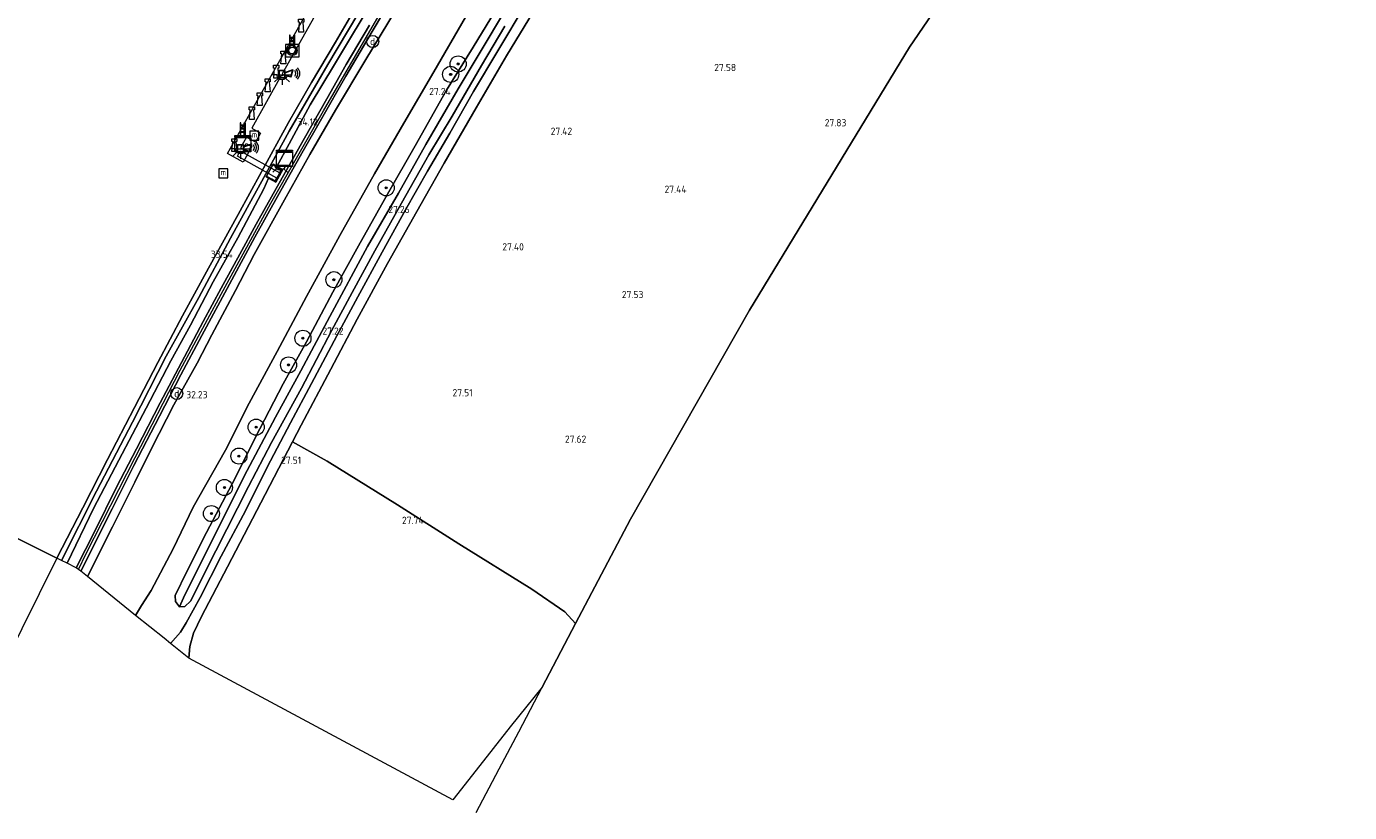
# Model space of a CAD drawing. Header units: metres. Extents: x 185049 to 189876, y 349292 to 352302.
# Tile 117 of 256: x 188984 to 189313, y 349556 to 349751. Entities that reach past the tile are written whole.
import ezdxf
from ezdxf.enums import TextEntityAlignment as Align
from ezdxf.lldxf.tags import DXFTag

# ---------------------------------------------------------------- set-up
doc = ezdxf.new("R2010")
doc.units = ezdxf.units.M
for name, color, linetype, lineweight in [('B-WE-GR-BOOM-S', 90, 'Continuous', 25), ('B-WE-GR-BOUWLAND_AKKERBOUW-GV', 80, 'Continuous', 13), ('B-WE-GR-GRAS-GV', 60, 'Continuous', 13), ('B-WE-GW-OPHOGING_KRUIN-G', 90, 'Continuous', 18), ('B-WE-GW-TALUD_KRUIN-G', 90, 'Continuous', 18), ('B-WE-GW-TALUD_TEEN-G', 90, 'Continuous', 18), ('B-WE-IE-MEUBILAIR_DIJKPAAL-S', 7, 'Continuous', 25), ('B-WE-IE-MEUBILAIR_WATERWEGMEUBILAIR-S', 150, 'Continuous', 25), ('B-WE-IE-SIRENE-S', 7, 'Continuous', 25), ('B-WE-IE-TERREINAFSCHEIDING_KUNSTMATIG_HEKWERK-G', 20, 'IE-TERREINAFSCHEIDING-KUNSTMATIG', 18), ('B-WE-IE-TERREINAFSCHEIDING_KUNSTMATIG_MUUR-GV', 90, 'Continuous', 18), ('B-WE-KG-GRENS_OPNAME-G', 210, 'KG-OPNAME', 18), ('B-WE-KL-DATA-S', 90, 'Continuous', 25), ('B-WE-KL-ET_LS_OV_LICHTPUNT-S', 190, 'Continuous', 25), ('B-WE-KW-KUNSTWERK_BRUG-GV', 170, 'Continuous', 18), ('B-WE-KW-KUNSTWERK_STEIGER-GV', 170, 'Continuous', 18), ('B-WE-OB-BEKLEDING_STORTSTEEN-GV', 30, 'Continuous', 18), ('B-WE-OB-OEVERVOORZIENING-G', 7, 'Continuous', 18), ('B-WE-OG-WATER_GREPPEL-G', 160, 'Continuous', 18), ('B-WE-OG-WATER_KANAAL-GV', 120, 'Continuous', 18), ('B-WE-OG-WATER_SLOOT-G', 120, 'Continuous', 18), ('B-WE-OG-WEG_TRAP-S', 7, 'Continuous', 25), ('B-WE-VH-VERHARDING_ASFALT-GV', 252, 'Continuous', 18), ('B-WE-VH-VERHARDING_BETON-GV', 252, 'Continuous', 18), ('X-XX-AL-HOOGTELABEL-S', 7, 'Continuous', 25)]:
    doc.layers.add(name, color=color, linetype=linetype, lineweight=lineweight)
doc.styles.add('NLCS-ISO', font='NLCS-ISO.ttf')
doc.styles.add('NLCS-ISO-ANNOTATIVE-T18', font='NLCS-ISO.ttf', dxfattribs={"height": 1.8})
doc.styles.get("Standard").update_dxf_attribs({"font": 'arial.ttf'})
doc.linetypes.add('IE-TERREINAFSCHEIDING-KUNSTMATIG', pattern='A,4,[82,NLCS.SHX,S=0.75,R=90,X=0,Y=0],4,-2', length=10)
tags = doc.linetypes.add('KG-OPNAME', pattern='A,5.5,-2,["O",Standard,S=1.8,R=0,X=-0.5,Y=-0.9],-2,5.5,-2,[5,NLCS.SHX,S=0.75,R=0,X=0,Y=0],-2', length=19).pattern_tags.tags
tags[6] = DXFTag(74, 10)

# ---------------------------------------------------------------- blocks, each defined once
blk = doc.blocks.new('SAL-HOOGTELABEL-SO')
at = {"color": 0, "linetype": 'ByBlock', "lineweight": -2, "style": 'NLCS-ISO-ANNOTATIVE-T18'}
blk.add_attdef('HOOGTE', text='', height=1.8, dxfattribs=at).set_placement((2.79, 0), align=Align.RIGHT)
blk = doc.blocks.new('SGR-BOOM_01-SO')
at = {"linetype": 'ByBlock', "lineweight": 18}
h = blk.add_hatch(color=0, dxfattribs=at)
h.dxf.hatch_style = 1
edge = h.paths.add_edge_path()
edge.add_arc((0, 0), 0.25, 0, 360)
at = {"color": 0, "linetype": 'ByBlock', "lineweight": 18}
for radius in [2, 0.25]:
    blk.add_circle((0, 0), radius, dxfattribs=at)
blk = doc.blocks.new('SIE-DIJKPAAL-SO')
at = {"color": 0, "linetype": 'ByBlock', "lineweight": 18}
blk.add_circle((0, 0), 1.5, dxfattribs=at)
at = {"color": 0, "linetype": 'ByBlock', "lineweight": 18, "style": 'NLCS-ISO'}
blk.add_text('d', height=1.8, dxfattribs=at).set_placement((0, 0), align=Align.MIDDLE_CENTER)
blk = doc.blocks.new('SOG-WATER_REDDINGSMIDDEL-SO')
at = {"linetype": 'ByBlock', "lineweight": 18}
h = blk.add_hatch(color=0, dxfattribs=at)
h.dxf.hatch_style = 1
h.paths.add_polyline_path([(1.25, 0, 0.187058), (0.92, 0.84), (0.63, 0.57, -0.187058), (0.85, 0, -0.187058), (0.63, -0.57), (0.92, -0.84, 0.187058)])
h.paths.add_polyline_path([(-0.63, 0.57), (-0.92, 0.84, 0.187058), (-1.25, 0, 0.187058), (-0.92, -0.84), (-0.63, -0.57, -0.187058), (-0.85, 0, -0.187058)])
at = {"color": 0, "linetype": 'ByBlock', "lineweight": 18}
blk.add_lwpolyline([(1.7, 1.55), (-1.7, 1.55), (-1.7, -1.55), (1.7, -1.55)], close=True, dxfattribs=at)
for points in [[(-0.63, 0.57), (-0.92, 0.84)], [(0.92, 0.84), (0.63, 0.57)], [(-0.63, -0.57), (-0.92, -0.84)], [(0.92, -0.84), (0.63, -0.57)]]:
    blk.add_lwpolyline(points, dxfattribs=at)
for radius in [1.25, 0.85]:
    blk.add_circle((0, 0), radius, dxfattribs=at)
blk = doc.blocks.new('SIE-WATER_BOLDER-SO')
at = {"color": 0, "linetype": 'ByBlock', "lineweight": 18}
blk.add_lwpolyline([(0.4, 0.87), (0.6, -1.59), (-0.6, -1.59), (-0.4, 0.87), (-0.65, 0.87), (-0.65, 1.59), (0.65, 1.59), (0.65, 0.87)], close=True, dxfattribs=at)
blk = doc.blocks.new('SOG-WEG_TRAP-SO')
at = {"color": 0, "linetype": 'ByBlock', "lineweight": 18}
for points in [[(-0.42, -1.55), (-0.42, 1.55), (-0.62, 1.55), (-0.62, -1.55)], [(0.42, 1.55), (0.62, 1.55), (0.62, -1.55), (0.42, -1.55)]]:
    blk.add_lwpolyline(points, close=True, dxfattribs=at)
for points in [[(0.42, 0.93), (-0.42, 0.93)], [(0.42, 0.73), (-0.42, 0.73)], [(0.42, 0.1), (-0.42, 0.1)], [(0.42, -0.1), (-0.42, -0.1)], [(0.42, -0.72), (-0.42, -0.72)], [(0.42, -0.92), (-0.42, -0.92)]]:
    blk.add_lwpolyline(points, dxfattribs=at)
blk = doc.blocks.new('SKL-DATA_KAST-SO')
at = {"color": 0, "linetype": 'ByBlock', "lineweight": 18}
for points in [[(-2, 2), (2, 2), (2, 1.68), (-2, 1.68)], [(-2, 1.52), (2, 1.52), (2, -2), (-2, -2)]]:
    blk.add_lwpolyline(points, close=True, dxfattribs=at)
blk = doc.blocks.new('SIE-WATER_MEERPAAL-SO')
at = {"color": 0, "linetype": 'ByBlock', "lineweight": 18}
blk.add_lwpolyline([(-1.12, -1.12), (1.12, -1.12), (1.12, 1.12), (-1.12, 1.12)], close=True, dxfattribs=at)
at = {"color": 0, "linetype": 'ByBlock', "lineweight": 18, "style": 'NLCS-ISO'}
blk.add_text('m', height=1.5, dxfattribs=at).set_placement((0, 0.28), align=Align.MIDDLE_CENTER)
blk = doc.blocks.new('SKL-ET_OV_LICHTPUNT-SO')
at = {"color": 0, "linetype": 'ByBlock', "lineweight": 18}
for points in [[(-1.25, 0), (-2.5, 0)], [(1.25, 0), (2.5, 0)], [(-0.92, -0.85), (-1.83, -1.7)], [(0, -1.25), (0, -2.5)], [(0.92, -0.85), (1.83, -1.7)]]:
    blk.add_lwpolyline(points, dxfattribs=at)
blk.add_lwpolyline([(0, 0), (1.25, 0, -1), (-1.25, 0)], format="xyb", close=True, dxfattribs=at)
blk = doc.blocks.new('SIE-SIRENE-SO')
for points in [[(-0.76, -0.74), (0.69, -0.74), (0.69, 1.06), (-0.76, 1.06)], [(0.69, 0.51), (2.69, 1.25), (2.2, -0.5), (0.69, -0.17)]]:
    blk.add_lwpolyline(points, close=True)
at = {"color": 0, "linetype": 'ByBlock', "lineweight": 18}
for radius in [1, 1.5, 2]:
    blk.add_arc((2.42, 0.36), radius, 315, 45, dxfattribs=at)

msp = doc.modelspace()

# ---------------------------------------------------------------- linework, layer by layer
at = {"layer": 'B-WE-GR-BOUWLAND_AKKERBOUW-GV'}
msp.add_polyline3d([(189254.449, 349820.357, 27.368), (189203.715, 349745.923, 27.62), (189163.955, 349680.552, 27.671), (189134.357, 349628.666, 27.506), (189120.719, 349602.713, 27.622), (189118.028, 349605.584, 27.584), (189109.789, 349611.241, 27.531), (189091.693, 349622.538, 27.584), (189076.457, 349632.206, 27.628), (189058.931, 349643.091, 27.474), (189050.388, 349647.892, 27.395), (189052.517, 349651.976, 27.38), (189059.884, 349665.942, 27.364), (189066.407, 349678.336, 27.352), (189073.977, 349692.173, 27.337), (189081.225, 349705.083, 27.364), (189088.057, 349717.137, 27.376), (189095.968, 349730.885, 27.384), (189103.547, 349743.816, 27.352), (189110.207, 349754.773, 27.333)], dxfattribs=at)
at = {"layer": 'B-WE-GR-GRAS-GV'}
for points in [[(189107.202, 349761.886, 26.393), (189098.765, 349747.636, 26.385), (189091.544, 349735.583, 26.357), (189083.45, 349721.732, 26.424), (189076.695, 349709.703, 26.373), (189068.981, 349696.38, 26.424), (189059.594, 349678.994, 26.412), (189052.452, 349665.526, 26.381), (189046.124, 349653.952, 26.357), (189038.346, 349639.329, 26.452), (189031.487, 349625.519, 26.467), (189023.598, 349609.801, 26.633), (189022.266, 349606.821, 27.305), (189021.26, 349608.18, 27.333), (189021.158, 349609.701, 27.392), (189024.127, 349615.651, 27.282), (189028.936, 349625.301, 27.293), (189035.312, 349637.385, 27.325), (189042.265, 349651.109, 27.289), (189048.034, 349662.25, 27.262), (189053.79, 349672.756, 27.297), (189060.405, 349685.031, 27.25), (189066.783, 349696.563, 27.297), (189073.96, 349709.434, 27.286), (189080.85, 349721.454, 27.219), (189088.663, 349735.282, 27.144), (189095.235, 349745.926, 27.227), (189102.843, 349758.517, 27.195)], [(189103.122, 349751.159, 27.199), (189097.279, 349741.417, 27.242), (189089.994, 349728.808, 27.262), (189084.249, 349719.15, 27.258), (189077.472, 349707.183, 27.246), (189070.772, 349695.295, 27.223), (189065.192, 349684.992, 27.191), (189060.014, 349675.411, 27.211), (189052.625, 349661.223, 27.238), (189045.161, 349647.661, 27.297), (189039.388, 349636.721, 27.329), (189031.269, 349620.774, 27.309), (189024.984, 349608.303, 27.345), (189023.579, 349606.955, 27.313), (189022.266, 349606.821, 27.305), (189023.598, 349609.801, 26.633), (189031.487, 349625.519, 26.467), (189038.346, 349639.329, 26.452), (189046.124, 349653.952, 26.357), (189052.452, 349665.526, 26.381), (189059.594, 349678.994, 26.412), (189068.981, 349696.38, 26.424), (189076.695, 349709.703, 26.373), (189083.45, 349721.732, 26.424), (189091.544, 349735.583, 26.357), (189098.765, 349747.636, 26.385), (189107.202, 349761.886, 26.393)], [(189070.705, 349758.186, 34.016), (189065.283, 349749.055, 34.059), (189060.818, 349741.657, 34.048), (189054.749, 349731.594, 33.993), (189049.501, 349721.916, 34.016), (189046.475, 349716.327, 34.078), (189045.541, 349716.888, 33.446), (189045.463, 349716.666, 33.377), (189043.847, 349713.88, 33.365), (189043.777, 349713.728, 33.669), (189044.41, 349713.367, 34.199), (189043.229, 349710.775, 33.965), (189036.726, 349698.521, 34.044), (189030.66, 349687.662, 34.016), (189025.006, 349676.89, 33.997), (189020.114, 349667.997, 34.016), (189014.02, 349656.248, 34.071), (189007.212, 349643.319, 34.04), (189000.863, 349631.286, 33.997), (188994.307, 349617.715, 34.044), (188992.929, 349618.4, 33.193), (189001.635, 349635.632, 33.222), (189010.565, 349652.771, 33.265), (189018.958, 349669.119, 33.285), (189027.032, 349683.774, 33.292), (189034.951, 349698.498, 33.281), (189043.182, 349713.574, 33.296), (189049.542, 349725.108, 33.296), (189059.105, 349741.601, 33.253), (189066.555, 349754.14, 33.281)], [(189069.46, 349751.409, 34.122), (189063.697, 349741.604, 34.118), (189058.893, 349733.118, 34.134), (189053.348, 349723.356, 34.122), (189046.999, 349712.11, 34.111), (189041.336, 349701.981, 34.134), (189037.27, 349694.536, 34.122), (189032.639, 349686.038, 34.134), (189028.184, 349677.802, 34.13), (189023.472, 349668.988, 34.122), (189017.499, 349657.578, 34.142), (189011.553, 349646.127, 34.185), (189006.628, 349636.601, 34.154), (189001.183, 349625.679, 34.146), (188996.623, 349616.565, 34.13), (188994.307, 349617.715, 34.044), (189000.863, 349631.286, 33.997), (189007.212, 349643.319, 34.04), (189014.02, 349656.248, 34.071), (189020.114, 349667.997, 34.016), (189025.006, 349676.89, 33.997), (189030.66, 349687.662, 34.016), (189036.726, 349698.521, 34.044), (189043.229, 349710.775, 33.965), (189044.41, 349713.367, 34.199), (189046.207, 349712.42, 34.223), (189047.963, 349715.516, 34.21), (189046.475, 349716.327, 34.078), (189049.501, 349721.916, 34.016), (189054.749, 349731.594, 33.993), (189060.818, 349741.657, 34.048), (189065.283, 349749.055, 34.059), (189070.705, 349758.186, 34.016)], [(189075.93, 349755.072, 34.075), (189068.545, 349742.884, 34.036), (189061.017, 349730.273, 34.079), (189054.633, 349719.25, 34.056), (189048.393, 349708.002, 34.091), (189040.803, 349694.388, 34.048), (189036.222, 349685.459, 34.087), (189030.284, 349674.486, 34.091), (189026.624, 349667.45, 34.016), (189020.884, 349657.097, 34.02), (189015.419, 349646.398, 34.059), (189011.141, 349637.806, 34.04), (189005.601, 349626.762, 34), (188999.378, 349614.353, 34.063), (188997.722, 349615.682, 34.138), (189005.511, 349631.238, 34.146), (189010.953, 349641.94, 34.134), (189017.263, 349654.271, 34.122), (189022.636, 349664.518, 34.13), (189027.815, 349674.292, 34.122), (189034.686, 349687.082, 34.13), (189040.996, 349698.69, 34.122), (189047.039, 349709.616, 34.146), (189052.701, 349719.595, 34.122), (189057.576, 349728.108, 34.134), (189063.578, 349738.735, 34.118), (189068.819, 349747.597, 34.122), (189074.286, 349756.794, 34.134)], [(189108.421, 349756.78, 27.337), (189101.417, 349745.022, 27.364), (189095.345, 349734.944, 27.325), (189089.453, 349724.615, 27.352), (189083.904, 349715.091, 27.38), (189078.458, 349705.521, 27.352), (189072.655, 349695.001, 27.313), (189066.599, 349683.905, 27.337), (189061.398, 349674.166, 27.286), (189055.104, 349662.332, 27.345), (189049.872, 349652.545, 27.388), (189044.075, 349641.59, 27.404), (189038.631, 349630.749, 27.435), (189032.589, 349619.472, 27.466), (189027.4, 349609.202, 27.502), (189023.905, 349602.906, 27.533), (189022.496, 349600.58, 27.553), (189020.014, 349597.784, 27.588), (189018.4635, 349599.0291, 27.629), (189011.354, 349604.738, 27.817), (189012.857, 349607.162, 27.785), (189015.255, 349610.895, 27.643), (189020.728, 349621.263, 27.47), (189025.624, 349631.611, 27.447), (189033.666, 349645.775, 27.423), (189039.581, 349657.456, 27.463), (189046.556, 349670.295, 27.431), (189053.844, 349684.02, 27.392), (189062.132, 349699.163, 27.423), (189070.718, 349714.457, 27.482), (189078.019, 349727.066, 27.447), (189085.447, 349739.797, 27.392), (189093.362, 349753.379, 27.423)], [(189102.843, 349758.517, 27.195), (189095.235, 349745.926, 27.227), (189088.663, 349735.282, 27.144), (189080.85, 349721.454, 27.219), (189073.96, 349709.434, 27.286), (189066.783, 349696.563, 27.297), (189060.405, 349685.031, 27.25), (189053.79, 349672.756, 27.297), (189048.034, 349662.25, 27.262), (189042.265, 349651.109, 27.289), (189035.312, 349637.385, 27.325), (189028.936, 349625.301, 27.293), (189024.127, 349615.651, 27.282), (189021.158, 349609.701, 27.392), (189021.26, 349608.18, 27.333), (189022.266, 349606.821, 27.305), (189023.579, 349606.955, 27.313), (189024.984, 349608.303, 27.345), (189031.269, 349620.774, 27.309), (189039.388, 349636.721, 27.329), (189045.161, 349647.661, 27.297), (189052.625, 349661.223, 27.238), (189060.014, 349675.411, 27.211), (189065.192, 349684.992, 27.191), (189070.772, 349695.295, 27.223), (189077.472, 349707.183, 27.246), (189084.249, 349719.15, 27.258), (189089.994, 349728.808, 27.262), (189097.279, 349741.417, 27.242), (189103.122, 349751.159, 27.199)], [(189093.362, 349753.379, 27.423), (189085.447, 349739.797, 27.392), (189078.019, 349727.066, 27.447), (189070.718, 349714.457, 27.482), (189062.132, 349699.163, 27.423), (189053.844, 349684.02, 27.392), (189046.556, 349670.295, 27.431), (189039.581, 349657.456, 27.463), (189033.666, 349645.775, 27.423), (189025.624, 349631.611, 27.447), (189020.728, 349621.263, 27.47), (189015.255, 349610.895, 27.643), (189012.857, 349607.162, 27.785), (189011.354, 349604.738, 27.817), (188999.378, 349614.353, 34.063), (189005.601, 349626.762, 34), (189011.141, 349637.806, 34.04), (189015.419, 349646.398, 34.059), (189020.884, 349657.097, 34.02), (189026.624, 349667.45, 34.016), (189030.284, 349674.486, 34.091), (189036.222, 349685.459, 34.087), (189040.803, 349694.388, 34.048), (189048.393, 349708.002, 34.091), (189054.633, 349719.25, 34.056), (189061.017, 349730.273, 34.079), (189068.545, 349742.884, 34.036), (189075.93, 349755.072, 34.075)]]:
    msp.add_polyline3d(points, dxfattribs=at)
msp.add_polyline3d([(189096.036, 349566.237, 27.636), (189090.166, 349558.883, 27.659), (189024.565, 349594.13, 27.671), (189024.808, 349596.961, 27.588), (189025.752, 349600.314, 27.545), (189027.703, 349604.419, 27.529), (189034.165, 349616.822, 27.474), (189043.55, 349634.776, 27.443), (189050.388, 349647.892, 27.395), (189058.931, 349643.091, 27.474), (189076.457, 349632.206, 27.628), (189091.693, 349622.538, 27.584), (189109.789, 349611.241, 27.531), (189118.028, 349605.584, 27.584), (189120.719, 349602.713, 27.622), (189112.397, 349586.877, 27.596), (189104.474, 349577.004, 27.655)], close=True, dxfattribs=at)
at = {"layer": 'B-WE-GW-OPHOGING_KRUIN-G'}
msp.add_polyline3d([(188997.1419, 349616.1481, 34.1428), (188999.079, 349620.091, 34.142), (189011.224, 349643.929, 34.174), (189022.409, 349665.653, 34.118), (189032.598, 349684.571, 34.154), (189044.97, 349707.153, 34.15), (189058.012, 349730.122, 34.185), (189071.287, 349752.918, 34.154), (189085.999, 349777.037, 34.146), (189098.834, 349797.281, 34.13), (189111.677, 349817.358, 34.154), (189128.315, 349842.775, 34.111), (189139.35, 349859.254, 34.146), (189152.595, 349878.56, 34.126), (189165.787, 349897.512, 34.158), (189173.751, 349908.016, 34.146), (189181.502, 349916.361, 34.189), (189189.057, 349923.03, 34.185), (189201.49, 349933.661, 34.17), (189204.8847, 349936.7527, 34.1692)], dxfattribs=at)
at = {"layer": 'B-WE-GW-TALUD_KRUIN-G'}
for points in [[(189119.508, 349823.275, 34.146), (189118.911, 349823.343, 34.036), (189112.255, 349813.316, 34.024), (189106.905, 349804.886, 34), (189100.69, 349795.103, 34.028), (189094.18, 349784.964, 34.04), (189087.832, 349774.873, 34.056), (189080.976, 349763.557, 34.107), (189075.93, 349755.072, 34.075), (189068.545, 349742.884, 34.036), (189061.017, 349730.273, 34.079), (189054.633, 349719.25, 34.056), (189048.393, 349708.002, 34.091), (189040.803, 349694.388, 34.048), (189036.222, 349685.459, 34.087), (189030.284, 349674.486, 34.091), (189026.624, 349667.45, 34.016), (189020.884, 349657.097, 34.02), (189015.419, 349646.398, 34.059), (189011.141, 349637.806, 34.04), (189005.601, 349626.762, 34), (188999.378, 349614.353, 34.063)], [(189046.475, 349716.327, 34.078), (189049.501, 349721.916, 34.016), (189054.749, 349731.594, 33.993), (189060.818, 349741.657, 34.048), (189065.283, 349749.055, 34.059), (189070.705, 349758.186, 34.016), (189076.472, 349767.969, 34.016), (189081.272, 349775.63, 34.012), (189086.995, 349784.744, 34.004), (189094.07, 349796.045, 33.949), (189100.531, 349806.457, 33.981), (189106.401, 349815.903, 33.957), (189108.52, 349818.283, 34.14)], [(188994.307, 349617.715, 34.044), (189000.863, 349631.286, 33.997), (189007.212, 349643.319, 34.04), (189014.02, 349656.248, 34.071), (189020.114, 349667.997, 34.016), (189025.006, 349676.89, 33.997), (189030.66, 349687.662, 34.016), (189036.726, 349698.521, 34.044), (189043.229, 349710.775, 33.965), (189044.41, 349713.367, 34.199)]]:
    msp.add_polyline3d(points, dxfattribs=at)
at = {"layer": 'B-WE-GW-TALUD_TEEN-G'}
msp.add_polyline3d([(189011.354, 349604.738, 27.817), (189012.857, 349607.162, 27.785), (189015.255, 349610.895, 27.643), (189020.728, 349621.263, 27.47), (189025.624, 349631.611, 27.447), (189033.666, 349645.775, 27.423), (189039.581, 349657.456, 27.463), (189046.556, 349670.295, 27.431), (189053.844, 349684.02, 27.392), (189062.132, 349699.163, 27.423), (189070.718, 349714.457, 27.482), (189078.019, 349727.066, 27.447), (189085.447, 349739.797, 27.392), (189093.362, 349753.379, 27.423)], dxfattribs=at)
at = {"layer": 'B-WE-IE-TERREINAFSCHEIDING_KUNSTMATIG_HEKWERK-G'}
for points in [[(189045.221, 349713.204, 34.207), (189046.013, 349712.76, 34.217), (189046.395, 349713.356, 34.203)], [(189046.676, 349715.827, 34.195), (189047.481, 349715.398, 34.203), (189047.149, 349714.833, 34.234)]]:
    msp.add_polyline3d(points, dxfattribs=at)
at = {"layer": 'B-WE-IE-TERREINAFSCHEIDING_KUNSTMATIG_MUUR-GV'}
msp.add_polyline3d([(189047.963, 349715.516, 34.21), (189046.207, 349712.42, 34.223), (189044.41, 349713.367, 34.199), (189043.777, 349713.728, 33.669), (189043.847, 349713.88, 33.365), (189046.072, 349712.675, 33.38), (189047.626, 349715.474, 33.386), (189045.463, 349716.666, 33.377), (189045.541, 349716.888, 33.446), (189046.475, 349716.327, 34.078)], close=True, dxfattribs=at)
at = {"layer": 'B-WE-KG-GRENS_OPNAME-G'}
msp.add_polyline3d([(189096.03, 349555.732, 28.399), (189101.735, 349566.588, 28.096), (189106.588, 349575.823, 28.096), (189112.397, 349586.877, 27.596), (189120.719, 349602.713, 27.622), (189134.357, 349628.666, 27.506), (189163.955, 349680.552, 27.671), (189203.715, 349745.923, 27.62), (189254.449, 349820.357, 27.368), (189287.028, 349856.422, 27.293), (189313.055, 349885.411, 27.095)], dxfattribs=at)
at = {"layer": 'B-WE-KW-KUNSTWERK_BRUG-GV'}
msp.add_polyline3d([(189047.188, 349714.701, 34.219), (189046.462, 349713.391, 34.222), (189036.642, 349718.842, 33.532), (189037.364, 349720.169, 33.564)], close=True, dxfattribs=at)
at = {"layer": 'B-WE-KW-KUNSTWERK_STEIGER-GV'}
msp.add_polyline3d([(189055.8835, 349753.7039, 33.4127), (189047.7941, 349739.3136, 33.4186), (189048.0467, 349739.1305, 33.4245), (189047.8348, 349738.7688, 33.4127), (189047.541, 349738.9099, 33.4127), (189040.2044, 349725.8304, 33.3949), (189042.3725, 349724.5623, 35.2734), (189041.1185, 349722.3724, 35.149), (189038.9051, 349723.5742, 33.5075), (189037.4453, 349720.9379, 33.4719), (189038.0824, 349720.6013, 33.466), (189038.8552, 349722.0473, 33.0393), (189040.2689, 349721.2704, 33.0334), (189038.0763, 349717.3283, 33.1875), (189034.16, 349719.524, 33.77), (189046.133, 349740.767, 33.779), (189059.423, 349764.394, 33.79)], dxfattribs=at)
at = {"layer": 'B-WE-OB-BEKLEDING_STORTSTEEN-GV'}
msp.add_polyline3d([(189066.555, 349754.14, 33.281), (189059.105, 349741.601, 33.253), (189049.542, 349725.108, 33.296), (189043.182, 349713.574, 33.296), (189034.951, 349698.498, 33.281), (189027.032, 349683.774, 33.292), (189018.958, 349669.119, 33.285), (189010.565, 349652.771, 33.265), (189001.635, 349635.632, 33.222), (188992.929, 349618.4, 33.193), (188991.759, 349618.981, 32.399), (188998.248, 349631.473, 32.399), (189004.399, 349643.451, 32.399), (189011.058, 349656.42, 32.399), (189016.883, 349667.557, 32.395), (189023.021, 349679.189, 32.395), (189029.47, 349690.989, 32.395), (189036.853, 349704.332, 32.395), (189042.645, 349714.98, 32.395), (189049.345, 349727.203, 32.395), (189055.11, 349737.184, 32.395), (189061.042, 349747.165, 32.395), (189066.827, 349757.112, 32.395)], dxfattribs=at)
at = {"layer": 'B-WE-OB-OEVERVOORZIENING-G'}
msp.add_polyline3d([(189066.827, 349757.112, 32.395), (189061.042, 349747.165, 32.395), (189055.11, 349737.184, 32.395), (189049.345, 349727.203, 32.395), (189042.645, 349714.98, 32.395), (189036.853, 349704.332, 32.395), (189029.47, 349690.989, 32.395), (189023.021, 349679.189, 32.395), (189016.883, 349667.557, 32.395), (189011.058, 349656.42, 32.399), (189004.399, 349643.451, 32.399), (188998.248, 349631.473, 32.399), (188991.759, 349618.981, 32.399)], dxfattribs=at)
at = {"layer": 'B-WE-OG-WATER_GREPPEL-G'}
msp.add_polyline3d([(189023.598, 349609.801, 26.633), (189031.487, 349625.519, 26.467), (189038.346, 349639.329, 26.452), (189046.124, 349653.952, 26.357), (189052.452, 349665.526, 26.381), (189059.594, 349678.994, 26.412), (189068.981, 349696.38, 26.424), (189076.695, 349709.703, 26.373), (189083.45, 349721.732, 26.424), (189091.544, 349735.583, 26.357), (189098.765, 349747.636, 26.385), (189107.202, 349761.886, 26.393)], dxfattribs=at)
at = {"layer": 'B-WE-OG-WATER_KANAAL-GV'}
for points in [[(189066.827, 349757.112, 32.395), (189061.042, 349747.165, 32.395), (189055.11, 349737.184, 32.395), (189049.345, 349727.203, 32.395), (189042.645, 349714.98, 32.395), (189036.853, 349704.332, 32.395), (189029.47, 349690.989, 32.395), (189023.021, 349679.189, 32.395), (189016.883, 349667.557, 32.395), (189011.058, 349656.42, 32.399), (189004.399, 349643.451, 32.399), (188998.248, 349631.473, 32.399), (188991.759, 349618.981, 32.399), (188930.331, 349649.488, 32.395), (188934.922, 349659.375, 32.399), (188939.515, 349668.668, 32.399), (188945.104, 349680.525, 32.399), (188950.591, 349692.274, 32.399), (188954.76, 349701.649, 32.399), (188960.052, 349713.88, 32.399), (188964.506, 349724.884, 32.399), (188968.925, 349737.409, 32.399), (188973.065, 349749.224, 32.399), (188976.699, 349760.197, 32.399)], [(188930.331, 349649.488, 32.395), (188991.759, 349618.981, 32.399), (188978.655, 349592.531, 32.399)]]:
    msp.add_polyline3d(points, dxfattribs=at)
at = {"layer": 'B-WE-OG-WATER_SLOOT-G'}
for points in [[(189022.266, 349606.821, 27.305), (189021.26, 349608.18, 27.333), (189021.158, 349609.701, 27.392), (189024.127, 349615.651, 27.282), (189028.936, 349625.301, 27.293), (189035.312, 349637.385, 27.325), (189042.265, 349651.109, 27.289), (189048.034, 349662.25, 27.262), (189053.79, 349672.756, 27.297), (189060.405, 349685.031, 27.25), (189066.783, 349696.563, 27.297), (189073.96, 349709.434, 27.286), (189080.85, 349721.454, 27.219), (189088.663, 349735.282, 27.144), (189095.235, 349745.926, 27.227), (189102.843, 349758.517, 27.195)], [(189103.122, 349751.159, 27.199), (189097.279, 349741.417, 27.242), (189089.994, 349728.808, 27.262), (189084.249, 349719.15, 27.258), (189077.472, 349707.183, 27.246), (189070.772, 349695.295, 27.223), (189065.192, 349684.992, 27.191), (189060.014, 349675.411, 27.211), (189052.625, 349661.223, 27.238), (189045.161, 349647.661, 27.297), (189039.388, 349636.721, 27.329), (189031.269, 349620.774, 27.309), (189024.984, 349608.303, 27.345), (189023.579, 349606.955, 27.313), (189022.266, 349606.821, 27.305)]]:
    msp.add_polyline3d(points, dxfattribs=at)
at = {"layer": 'B-WE-VH-VERHARDING_ASFALT-GV'}
for points in [[(189074.286, 349756.794, 34.134), (189068.819, 349747.597, 34.122), (189063.578, 349738.735, 34.118), (189057.576, 349728.108, 34.134), (189052.701, 349719.595, 34.122), (189047.039, 349709.616, 34.146), (189040.996, 349698.69, 34.122), (189034.686, 349687.082, 34.13), (189027.815, 349674.292, 34.122), (189022.636, 349664.518, 34.13), (189017.263, 349654.271, 34.122), (189010.953, 349641.94, 34.134), (189005.511, 349631.238, 34.146), (188997.722, 349615.682, 34.138), (188996.623, 349616.565, 34.13), (189001.183, 349625.679, 34.146), (189006.628, 349636.601, 34.154), (189011.553, 349646.127, 34.185), (189017.499, 349657.578, 34.142), (189023.472, 349668.988, 34.122), (189028.184, 349677.802, 34.13), (189032.639, 349686.038, 34.134), (189037.27, 349694.536, 34.122), (189041.336, 349701.981, 34.134), (189046.999, 349712.11, 34.111), (189053.348, 349723.356, 34.122), (189058.893, 349733.118, 34.134), (189063.697, 349741.604, 34.118), (189069.46, 349751.409, 34.122)], [(189110.207, 349754.773, 27.333), (189103.547, 349743.816, 27.352), (189095.968, 349730.885, 27.384), (189088.057, 349717.137, 27.376), (189081.225, 349705.083, 27.364), (189073.977, 349692.173, 27.337), (189066.407, 349678.336, 27.352), (189059.884, 349665.942, 27.364), (189052.517, 349651.976, 27.38), (189050.388, 349647.892, 27.395), (189043.55, 349634.776, 27.443), (189034.165, 349616.822, 27.474), (189027.703, 349604.419, 27.529), (189025.752, 349600.314, 27.545), (189024.808, 349596.961, 27.588), (189024.565, 349594.13, 27.671), (189020.014, 349597.784, 27.588), (189022.496, 349600.58, 27.553), (189023.905, 349602.906, 27.533), (189027.4, 349609.202, 27.502), (189032.589, 349619.472, 27.466), (189038.631, 349630.749, 27.435), (189044.075, 349641.59, 27.404), (189049.872, 349652.545, 27.388), (189055.104, 349662.332, 27.345), (189061.398, 349674.166, 27.286), (189066.599, 349683.905, 27.337), (189072.655, 349695.001, 27.313), (189078.458, 349705.521, 27.352), (189083.904, 349715.091, 27.38), (189089.453, 349724.615, 27.352), (189095.345, 349734.944, 27.325), (189101.417, 349745.022, 27.364), (189108.421, 349756.78, 27.337)]]:
    msp.add_polyline3d(points, dxfattribs=at)
at = {"layer": 'B-WE-VH-VERHARDING_BETON-GV'}
msp.add_polyline3d([(189047.626, 349715.474, 33.386), (189046.072, 349712.675, 33.38), (189043.847, 349713.88, 33.365), (189045.463, 349716.666, 33.377)], close=True, dxfattribs=at)

# ---------------------------------------------------------------- block references
at = {"layer": 'B-WE-GR-BOOM-S'}
for p in [(189091.517, 349741.769, 27.281), (189089.657, 349739.189, 27.316), (189073.639, 349710.989, 27.386), (189060.639, 349688.158, 27.316), (189052.945, 349673.604, 27.316), (189049.374, 349666.962, 27.386), (189041.312, 349651.514, 27.482), (189037.037, 349644.328, 27.432), (189033.424, 349636.501, 27.195), (189030.202, 349630.025, 27.3)]:
    msp.add_blockref('SGR-BOOM_01-SO', p, dxfattribs=at)
at = {"layer": 'B-WE-IE-MEUBILAIR_DIJKPAAL-S'}
for p in [(189070.275, 349747.347, 34.622), (189021.57, 349659.846, 34.653)]:
    msp.add_blockref('SIE-DIJKPAAL-SO', p, dxfattribs=at)
at = {"layer": 'B-WE-IE-MEUBILAIR_WATERWEGMEUBILAIR-S'}
for name, p in [('SIE-WATER_BOLDER-SO', (189052.4906, 349751.3021, 33.6512)), ('SOG-WATER_REDDINGSMIDDEL-SO', (189050.295, 349745.1, 33.594)), ('SIE-WATER_BOLDER-SO', (189048.0776, 349743.404, 33.6452)), ('SIE-WATER_BOLDER-SO', (189046.29, 349739.856, 33.726)), ('SIE-WATER_BOLDER-SO', (189044.1651, 349736.4746, 33.6393)), ('SIE-WATER_BOLDER-SO', (189042.2044, 349733.014, 33.6393)), ('SIE-WATER_BOLDER-SO', (189040.2291, 349729.5199, 33.6452)), ('SIE-WATER_BOLDER-SO', (189035.894, 349721.598, 33.675)), ('SIE-WATER_MEERPAAL-SO', (189040.892, 349723.951, 33.469)), ('SIE-WATER_MEERPAAL-SO', (189033.14, 349714.59, 36.58))]:
    msp.add_blockref(name, p, dxfattribs=at)
at = {"layer": 'B-WE-IE-SIRENE-S'}
for p in [(189047.7596, 349739.0588, 33.463), (189037.4776, 349720.6291, 33.512)]:
    msp.add_blockref('SIE-SIRENE-SO', p, dxfattribs=at)
at = {"layer": 'B-WE-KL-DATA-S'}
for p in [(189037.987, 349721.958, 33.679), (189048.374, 349718.319, 34.075)]:
    msp.add_blockref('SKL-DATA_KAST-SO', p, dxfattribs=at)
at = {"layer": 'B-WE-KL-ET_LS_OV_LICHTPUNT-S'}
for p in [(189047.7435, 349739.046, 33.4625), (189037.4505, 349720.6805, 33.5105), (189047.3114, 349716.5976, 34.066)]:
    msp.add_blockref('SKL-ET_OV_LICHTPUNT-SO', p, dxfattribs=at)
at = {"layer": 'B-WE-OG-WEG_TRAP-S'}
for p in [(189050.229, 349747.397, 33.633), (189037.935, 349725.632, 33.632)]:
    msp.add_blockref('SOG-WEG_TRAP-SO', p, dxfattribs=at)
at = {"layer": 'X-XX-AL-HOOGTELABEL-S'}
for p, values in [((189157.807, 349739.99, 27.577), {'HOOGTE': '27.58'}), ((189086.883, 349734.034, 27.238), {'HOOGTE': '27.24'}), ((189053.841, 349726.481, 34.118), {'HOOGTE': '34.12'}), ((189185.211, 349726.267, 27.832), {'HOOGTE': '27.83'}), ((189117.062, 349724.142, 27.415), {'HOOGTE': '27.42'}), ((189145.487, 349709.734, 27.439), {'HOOGTE': '27.44'}), ((189076.67, 349704.708, 27.262), {'HOOGTE': '27.26'}), ((189105.052, 349695.414, 27.4), {'HOOGTE': '27.40'}), ((189032.702, 349693.591, 33.544), {'HOOGTE': '33.54'}), ((189134.754, 349683.571, 27.525), {'HOOGTE': '27.53'}), ((189060.222, 349674.478, 27.215), {'HOOGTE': '27.22'}), ((189026.433, 349658.685, 32.23), {'HOOGTE': '32.23'}), ((189092.326, 349659.168, 27.506), {'HOOGTE': '27.51'}), ((189120.571, 349647.629, 27.624), {'HOOGTE': '27.62'}), ((189049.718, 349642.398, 27.506), {'HOOGTE': '27.51'}), ((189080.144, 349627.451, 27.738), {'HOOGTE': '27.74'})]:
    msp.add_blockref('SAL-HOOGTELABEL-SO', p, dxfattribs=at).add_auto_attribs(values)

doc.saveas('drawing.dxf')
